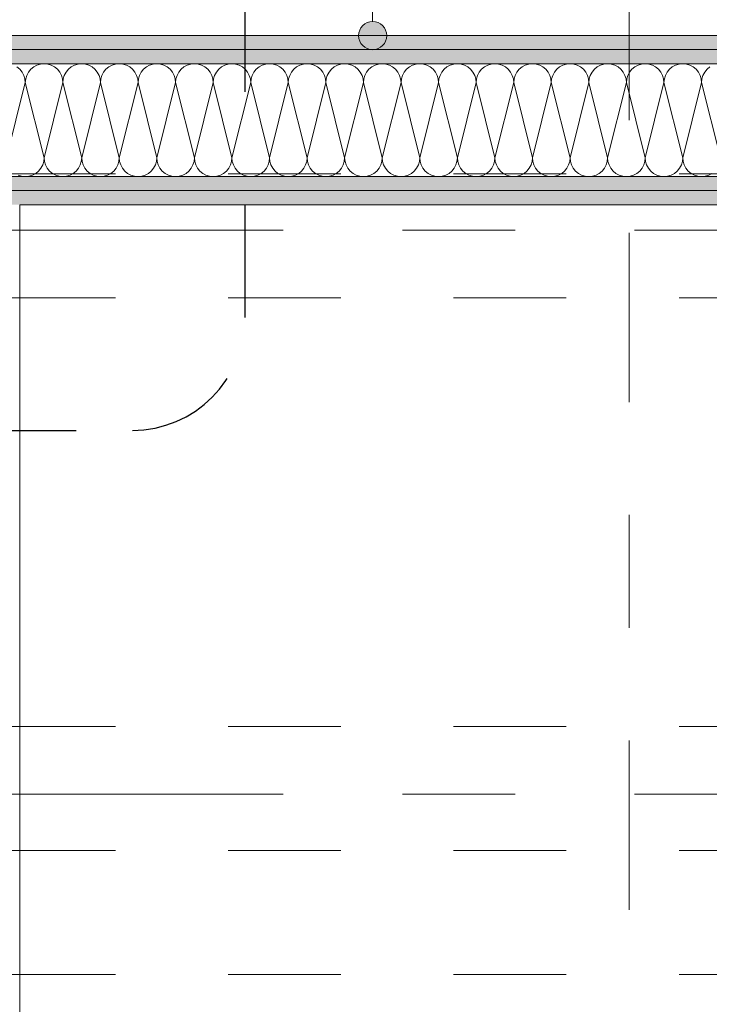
# Model space of a CAD drawing. Header units: metres. Extents: x -4 to 100, y -11 to 17.
# Tile 40 of 256: x 4.195 to 4.807, y 5.164 to 6.037. Entities that reach past the tile are written whole.
import ezdxf

# ---------------------------------------------------------------- set-up
doc = ezdxf.new("R2010")
doc.units = ezdxf.units.M
doc.header["$MEASUREMENT"] = 0
for name, pattern in [('Achse', [0.2, 0.1, -0.05, 0, -0.05]), ('Punktlinie eng', [0.0375, 0.0125, -0.025]), ('Schnittlinie', [0.3, 0.15, -0.075, 0, -0.075]), ('Strichlinie doppelt', [0.546806, 0.264583, -0.105833, 0.070556, -0.105833]), ('Untersicht', [0.1, 0.075, -0.025])]:
    doc.linetypes.add(name, pattern=pattern)
for name, color, linetype in [('152 - Bemaßung_ Beschriftung.Ausbau', 7, 'Continuous'), ('203 - Marker.Schnitt - Ausbaudetail SA', 7, 'Continuous'), ('208 - Marker.Detail', 7, 'Continuous'), ('451 - Universal.Achsen Raster', 7, 'Continuous'), ('608 - Struktur.Träger', 7, 'Continuous'), ('650 - Abdeckung.Fußboden Aufbau', 7, 'Continuous'), ('Neubau_152 - Bemaßung_ Beschriftung.Ausbau', 7, 'Continuous'), ('Neubau_606 - Struktur.Wand Innen Ausbau', 7, 'Continuous'), ('Neubau_653 - Abdeckung.TB Verkofferung', 7, 'Continuous')]:
    doc.layers.add(name, color=color, linetype=linetype)
doc.styles.add('ERSTELLTER_STIL_2', font='txt')
doc.dimstyles.new('ERSTELLTER_STIL__3', dxfattribs={"dimtxt": 0.1, "dimasz": 0.0532, "dimexe": 0.18, "dimexo": 0.0625, "dimgap": 0, "dimtad": 1, "dimzin": 0, "dimdsep": 46, "dimtxsty": 'ERSTELLTER_STIL_2', "dimblk": 'ARROWHEAD_2', "dimblk1": 'ARROWHEAD_2', "dimblk2": 'ARROWHEAD_2', "dimcen": 0.09, "dimse1": 1, "dimse2": 1, "dimclrd": 7, "dimclre": 7, "dimclrt": 7, "dimazin": 0, "dimtfac": 1, "dimtdec": 4, "dimtmove": 0, "dimatfit": 3, "dimfxl": 1, "dimtolj": 1, "dimtzin": 0, "dimarcsym": 0})
doc.dimstyles.new('ERSTELLTER_STIL__4', dxfattribs={"dimtxt": 0.1, "dimasz": 0.0532, "dimexe": 0.18, "dimexo": 0.0625, "dimgap": 0, "dimtad": 1, "dimzin": 0, "dimdsep": 46, "dimtxsty": 'ERSTELLTER_STIL_2', "dimblk": 'ARROWHEAD_2', "dimblk1": 'ARROWHEAD_2', "dimblk2": 'ARROWHEAD_2', "dimcen": 0.09, "dimse1": 1, "dimse2": 1, "dimclrd": 7, "dimclre": 7, "dimclrt": 7, "dimazin": 0, "dimtfac": 1, "dimtdec": 4, "dimtmove": 2, "dimatfit": 3, "dimfxl": 1, "dimtolj": 1, "dimtzin": 0, "dimarcsym": 0})
pattern_1 = [(45, (0, 0), (-0.01767767, 0.01767767), [0, -0.025])]

# ---------------------------------------------------------------- blocks, each defined once
blk = doc.blocks.new('*X19')
at = {"layer": 'Neubau_606 - Struktur.Wand Innen Ausbau', "color": 7, "linetype": 'Continuous', "lineweight": 5}
for p, q in [((4.21342, 5.99716), (4.21029, 5.99621)), ((4.21667, 5.99748), (4.21342, 5.99716)), ((4.21992, 5.99716), (4.21667, 5.99748)), ((4.22304, 5.99621), (4.21992, 5.99716)), ((4.24675, 5.99716), (4.24362, 5.99621)), ((4.25, 5.99748), (4.24675, 5.99716)), ((4.25325, 5.99716), (4.25, 5.99748)), ((4.25638, 5.99621), (4.25325, 5.99716)), ((4.28008, 5.99716), (4.27696, 5.99621)), ((4.28333, 5.99748), (4.28008, 5.99716)), ((4.28658, 5.99716), (4.28333, 5.99748)), ((4.28971, 5.99621), (4.28658, 5.99716)), ((4.31342, 5.99716), (4.31029, 5.99621)), ((4.31667, 5.99748), (4.31342, 5.99716)), ((4.31992, 5.99716), (4.31667, 5.99748)), ((4.32304, 5.99621), (4.31992, 5.99716)), ((4.34675, 5.99716), (4.34362, 5.99621)), ((4.35, 5.99748), (4.34675, 5.99716)), ((4.35325, 5.99716), (4.35, 5.99748)), ((4.35638, 5.99621), (4.35325, 5.99716)), ((4.38008, 5.99716), (4.37696, 5.99621)), ((4.38333, 5.99748), (4.38008, 5.99716)), ((4.38658, 5.99716), (4.38333, 5.99748)), ((4.38971, 5.99621), (4.38658, 5.99716)), ((4.41342, 5.99716), (4.41029, 5.99621)), ((4.41667, 5.99748), (4.41342, 5.99716)), ((4.41992, 5.99716), (4.41667, 5.99748)), ((4.42304, 5.99621), (4.41992, 5.99716)), ((4.44675, 5.99716), (4.44362, 5.99621)), ((4.45, 5.99748), (4.44675, 5.99716)), ((4.45325, 5.99716), (4.45, 5.99748)), ((4.45638, 5.99621), (4.45325, 5.99716)), ((4.48008, 5.99716), (4.47696, 5.99621)), ((4.48333, 5.99748), (4.48008, 5.99716)), ((4.48658, 5.99716), (4.48333, 5.99748)), ((4.48971, 5.99621), (4.48658, 5.99716)), ((4.51342, 5.99716), (4.51029, 5.99621)), ((4.51667, 5.99748), (4.51342, 5.99716)), ((4.51992, 5.99716), (4.51667, 5.99748)), ((4.52304, 5.99621), (4.51992, 5.99716)), ((4.54675, 5.99716), (4.54362, 5.99621)), ((4.55, 5.99748), (4.54675, 5.99716)), ((4.55325, 5.99716), (4.55, 5.99748)), ((4.55638, 5.99621), (4.55325, 5.99716)), ((4.58008, 5.99716), (4.57696, 5.99621)), ((4.58333, 5.99748), (4.58008, 5.99716)), ((4.58658, 5.99716), (4.58333, 5.99748)), ((4.58971, 5.99621), (4.58658, 5.99716)), ((4.61342, 5.99716), (4.61029, 5.99621)), ((4.61667, 5.99748), (4.61342, 5.99716)), ((4.61992, 5.99716), (4.61667, 5.99748)), ((4.62304, 5.99621), (4.61992, 5.99716)), ((4.64675, 5.99716), (4.64362, 5.99621)), ((4.65, 5.99748), (4.64675, 5.99716)), ((4.65325, 5.99716), (4.65, 5.99748)), ((4.65638, 5.99621), (4.65325, 5.99716)), ((4.68008, 5.99716), (4.67696, 5.99621)), ((4.68333, 5.99748), (4.68008, 5.99716)), ((4.68658, 5.99716), (4.68333, 5.99748)), ((4.68971, 5.99621), (4.68658, 5.99716)), ((4.71342, 5.99716), (4.71029, 5.99621)), ((4.71667, 5.99748), (4.71342, 5.99716)), ((4.71992, 5.99716), (4.71667, 5.99748)), ((4.72304, 5.99621), (4.71992, 5.99716)), ((4.74675, 5.99716), (4.74362, 5.99621)), ((4.75, 5.99748), (4.74675, 5.99716)), ((4.75325, 5.99716), (4.75, 5.99748)), ((4.75638, 5.99621), (4.75325, 5.99716)), ((4.78008, 5.99716), (4.77696, 5.99621)), ((4.78333, 5.99748), (4.78008, 5.99716)), ((4.78658, 5.99716), (4.78333, 5.99748)), ((4.78971, 5.99621), (4.78658, 5.99716)), ((4.19512, 5.9926), (4.19259, 5.99467)), ((4.19719, 5.99008), (4.19512, 5.9926)), ((4.19873, 5.98719), (4.19719, 5.99008)), ((4.20281, 5.99008), (4.20127, 5.98719)), ((4.20488, 5.9926), (4.20281, 5.99008)), ((4.20741, 5.99467), (4.20488, 5.9926)), ((4.21029, 5.99621), (4.20741, 5.99467)), ((4.22593, 5.99467), (4.22304, 5.99621)), ((4.22845, 5.9926), (4.22593, 5.99467)), ((4.23052, 5.99008), (4.22845, 5.9926)), ((4.23206, 5.98719), (4.23052, 5.99008)), ((4.23614, 5.99008), (4.2346, 5.98719)), ((4.23821, 5.9926), (4.23614, 5.99008)), ((4.24074, 5.99467), (4.23821, 5.9926)), ((4.24362, 5.99621), (4.24074, 5.99467)), ((4.25926, 5.99467), (4.25638, 5.99621)), ((4.26179, 5.9926), (4.25926, 5.99467)), ((4.26386, 5.99008), (4.26179, 5.9926)), ((4.2654, 5.98719), (4.26386, 5.99008)), ((4.26948, 5.99008), (4.26794, 5.98719)), ((4.27155, 5.9926), (4.26948, 5.99008)), ((4.27407, 5.99467), (4.27155, 5.9926)), ((4.27696, 5.99621), (4.27407, 5.99467)), ((4.29259, 5.99467), (4.28971, 5.99621)), ((4.29512, 5.9926), (4.29259, 5.99467)), ((4.29719, 5.99008), (4.29512, 5.9926)), ((4.29873, 5.98719), (4.29719, 5.99008)), ((4.30281, 5.99008), (4.30127, 5.98719)), ((4.30488, 5.9926), (4.30281, 5.99008)), ((4.30741, 5.99467), (4.30488, 5.9926)), ((4.31029, 5.99621), (4.30741, 5.99467)), ((4.32593, 5.99467), (4.32304, 5.99621)), ((4.32845, 5.9926), (4.32593, 5.99467)), ((4.33052, 5.99008), (4.32845, 5.9926)), ((4.33206, 5.98719), (4.33052, 5.99008)), ((4.33614, 5.99008), (4.3346, 5.98719)), ((4.33821, 5.9926), (4.33614, 5.99008)), ((4.34074, 5.99467), (4.33821, 5.9926)), ((4.34362, 5.99621), (4.34074, 5.99467)), ((4.35926, 5.99467), (4.35638, 5.99621)), ((4.36179, 5.9926), (4.35926, 5.99467)), ((4.36386, 5.99008), (4.36179, 5.9926)), ((4.3654, 5.98719), (4.36386, 5.99008)), ((4.36948, 5.99008), (4.36794, 5.98719)), ((4.37155, 5.9926), (4.36948, 5.99008)), ((4.37407, 5.99467), (4.37155, 5.9926)), ((4.37696, 5.99621), (4.37407, 5.99467)), ((4.39259, 5.99467), (4.38971, 5.99621)), ((4.39512, 5.9926), (4.39259, 5.99467)), ((4.39719, 5.99008), (4.39512, 5.9926)), ((4.39873, 5.98719), (4.39719, 5.99008)), ((4.40281, 5.99008), (4.40127, 5.98719)), ((4.40488, 5.9926), (4.40281, 5.99008)), ((4.40741, 5.99467), (4.40488, 5.9926)), ((4.41029, 5.99621), (4.40741, 5.99467)), ((4.42593, 5.99467), (4.42304, 5.99621)), ((4.42845, 5.9926), (4.42593, 5.99467)), ((4.43052, 5.99008), (4.42845, 5.9926)), ((4.43206, 5.98719), (4.43052, 5.99008)), ((4.43614, 5.99008), (4.4346, 5.98719)), ((4.43821, 5.9926), (4.43614, 5.99008)), ((4.44074, 5.99467), (4.43821, 5.9926)), ((4.44362, 5.99621), (4.44074, 5.99467)), ((4.45926, 5.99467), (4.45638, 5.99621)), ((4.46179, 5.9926), (4.45926, 5.99467)), ((4.46386, 5.99008), (4.46179, 5.9926)), ((4.4654, 5.98719), (4.46386, 5.99008)), ((4.46948, 5.99008), (4.46794, 5.98719)), ((4.47155, 5.9926), (4.46948, 5.99008)), ((4.47407, 5.99467), (4.47155, 5.9926)), ((4.47696, 5.99621), (4.47407, 5.99467)), ((4.49259, 5.99467), (4.48971, 5.99621)), ((4.49512, 5.9926), (4.49259, 5.99467)), ((4.49719, 5.99008), (4.49512, 5.9926)), ((4.49873, 5.98719), (4.49719, 5.99008)), ((4.50281, 5.99008), (4.50127, 5.98719)), ((4.50488, 5.9926), (4.50281, 5.99008)), ((4.50741, 5.99467), (4.50488, 5.9926)), ((4.51029, 5.99621), (4.50741, 5.99467)), ((4.52593, 5.99467), (4.52304, 5.99621)), ((4.52845, 5.9926), (4.52593, 5.99467)), ((4.53052, 5.99008), (4.52845, 5.9926)), ((4.53206, 5.98719), (4.53052, 5.99008)), ((4.53614, 5.99008), (4.5346, 5.98719)), ((4.53821, 5.9926), (4.53614, 5.99008)), ((4.54074, 5.99467), (4.53821, 5.9926)), ((4.54362, 5.99621), (4.54074, 5.99467)), ((4.55926, 5.99467), (4.55638, 5.99621)), ((4.56179, 5.9926), (4.55926, 5.99467)), ((4.56386, 5.99008), (4.56179, 5.9926)), ((4.5654, 5.98719), (4.56386, 5.99008)), ((4.56948, 5.99008), (4.56794, 5.98719)), ((4.57155, 5.9926), (4.56948, 5.99008)), ((4.57407, 5.99467), (4.57155, 5.9926)), ((4.57696, 5.99621), (4.57407, 5.99467)), ((4.59259, 5.99467), (4.58971, 5.99621)), ((4.59512, 5.9926), (4.59259, 5.99467)), ((4.59719, 5.99008), (4.59512, 5.9926)), ((4.59873, 5.98719), (4.59719, 5.99008)), ((4.60281, 5.99008), (4.60127, 5.98719)), ((4.60488, 5.9926), (4.60281, 5.99008)), ((4.60741, 5.99467), (4.60488, 5.9926)), ((4.61029, 5.99621), (4.60741, 5.99467)), ((4.62593, 5.99467), (4.62304, 5.99621)), ((4.62845, 5.9926), (4.62593, 5.99467)), ((4.63052, 5.99008), (4.62845, 5.9926)), ((4.63206, 5.98719), (4.63052, 5.99008)), ((4.63614, 5.99008), (4.6346, 5.98719)), ((4.63821, 5.9926), (4.63614, 5.99008)), ((4.64074, 5.99467), (4.63821, 5.9926)), ((4.64362, 5.99621), (4.64074, 5.99467)), ((4.65926, 5.99467), (4.65638, 5.99621)), ((4.66179, 5.9926), (4.65926, 5.99467)), ((4.66386, 5.99008), (4.66179, 5.9926)), ((4.6654, 5.98719), (4.66386, 5.99008)), ((4.66948, 5.99008), (4.66794, 5.98719)), ((4.67155, 5.9926), (4.66948, 5.99008)), ((4.67407, 5.99467), (4.67155, 5.9926)), ((4.67696, 5.99621), (4.67407, 5.99467)), ((4.69259, 5.99467), (4.68971, 5.99621)), ((4.69512, 5.9926), (4.69259, 5.99467)), ((4.69719, 5.99008), (4.69512, 5.9926)), ((4.69873, 5.98719), (4.69719, 5.99008)), ((4.70281, 5.99008), (4.70127, 5.98719)), ((4.70488, 5.9926), (4.70281, 5.99008)), ((4.70741, 5.99467), (4.70488, 5.9926)), ((4.71029, 5.99621), (4.70741, 5.99467)), ((4.72593, 5.99467), (4.72304, 5.99621)), ((4.72845, 5.9926), (4.72593, 5.99467)), ((4.73052, 5.99008), (4.72845, 5.9926)), ((4.73206, 5.98719), (4.73052, 5.99008)), ((4.73614, 5.99008), (4.7346, 5.98719)), ((4.73821, 5.9926), (4.73614, 5.99008)), ((4.74074, 5.99467), (4.73821, 5.9926)), ((4.74362, 5.99621), (4.74074, 5.99467)), ((4.75926, 5.99467), (4.75638, 5.99621)), ((4.76179, 5.9926), (4.75926, 5.99467)), ((4.76386, 5.99008), (4.76179, 5.9926)), ((4.7654, 5.98719), (4.76386, 5.99008)), ((4.76948, 5.99008), (4.76794, 5.98719)), ((4.77155, 5.9926), (4.76948, 5.99008)), ((4.77407, 5.99467), (4.77155, 5.9926)), ((4.77696, 5.99621), (4.77407, 5.99467)), ((4.79259, 5.99467), (4.78971, 5.99621)), ((4.79512, 5.9926), (4.79259, 5.99467)), ((4.79719, 5.99008), (4.79512, 5.9926)), ((4.79873, 5.98719), (4.79719, 5.99008)), ((4.80281, 5.99008), (4.80127, 5.98719)), ((4.80488, 5.9926), (4.80281, 5.99008)), ((4.80741, 5.99467), (4.80488, 5.9926)), ((4.2, 5.98082), (4.18333, 5.91415)), ((4.19968, 5.98407), (4.19873, 5.98719)), ((4.2, 5.98082), (4.19968, 5.98407)), ((4.20032, 5.98407), (4.2, 5.98082)), ((4.2, 5.98082), (4.21667, 5.91415)), ((4.20127, 5.98719), (4.20032, 5.98407)), ((4.23333, 5.98082), (4.21667, 5.91415)), ((4.23301, 5.98407), (4.23206, 5.98719)), ((4.23333, 5.98082), (4.23301, 5.98407)), ((4.23365, 5.98407), (4.23333, 5.98082)), ((4.23333, 5.98082), (4.25, 5.91415)), ((4.2346, 5.98719), (4.23365, 5.98407)), ((4.26667, 5.98082), (4.25, 5.91415)), ((4.26635, 5.98407), (4.2654, 5.98719)), ((4.26667, 5.98082), (4.26635, 5.98407)), ((4.26699, 5.98407), (4.26667, 5.98082)), ((4.26667, 5.98082), (4.28333, 5.91415)), ((4.26794, 5.98719), (4.26699, 5.98407)), ((4.3, 5.98082), (4.28333, 5.91415)), ((4.29968, 5.98407), (4.29873, 5.98719)), ((4.3, 5.98082), (4.29968, 5.98407)), ((4.30032, 5.98407), (4.3, 5.98082)), ((4.3, 5.98082), (4.31667, 5.91415)), ((4.30127, 5.98719), (4.30032, 5.98407)), ((4.33333, 5.98082), (4.31667, 5.91415)), ((4.33301, 5.98407), (4.33206, 5.98719)), ((4.33333, 5.98082), (4.33301, 5.98407)), ((4.33365, 5.98407), (4.33333, 5.98082)), ((4.33333, 5.98082), (4.35, 5.91415)), ((4.3346, 5.98719), (4.33365, 5.98407)), ((4.36667, 5.98082), (4.35, 5.91415)), ((4.36635, 5.98407), (4.3654, 5.98719)), ((4.36667, 5.98082), (4.36635, 5.98407)), ((4.36699, 5.98407), (4.36667, 5.98082)), ((4.36667, 5.98082), (4.38333, 5.91415)), ((4.36794, 5.98719), (4.36699, 5.98407)), ((4.4, 5.98082), (4.38333, 5.91415)), ((4.39968, 5.98407), (4.39873, 5.98719)), ((4.4, 5.98082), (4.39968, 5.98407)), ((4.40032, 5.98407), (4.4, 5.98082)), ((4.4, 5.98082), (4.41667, 5.91415)), ((4.40127, 5.98719), (4.40032, 5.98407)), ((4.43333, 5.98082), (4.41667, 5.91415)), ((4.43301, 5.98407), (4.43206, 5.98719)), ((4.43333, 5.98082), (4.43301, 5.98407)), ((4.43365, 5.98407), (4.43333, 5.98082)), ((4.43333, 5.98082), (4.45, 5.91415)), ((4.4346, 5.98719), (4.43365, 5.98407)), ((4.46667, 5.98082), (4.45, 5.91415)), ((4.46635, 5.98407), (4.4654, 5.98719)), ((4.46667, 5.98082), (4.46635, 5.98407)), ((4.46699, 5.98407), (4.46667, 5.98082)), ((4.46667, 5.98082), (4.48333, 5.91415)), ((4.46794, 5.98719), (4.46699, 5.98407)), ((4.5, 5.98082), (4.48333, 5.91415)), ((4.49968, 5.98407), (4.49873, 5.98719)), ((4.5, 5.98082), (4.49968, 5.98407)), ((4.50032, 5.98407), (4.5, 5.98082)), ((4.5, 5.98082), (4.51667, 5.91415)), ((4.50127, 5.98719), (4.50032, 5.98407)), ((4.53333, 5.98082), (4.51667, 5.91415)), ((4.53301, 5.98407), (4.53206, 5.98719)), ((4.53333, 5.98082), (4.53301, 5.98407)), ((4.53365, 5.98407), (4.53333, 5.98082)), ((4.53333, 5.98082), (4.55, 5.91415)), ((4.5346, 5.98719), (4.53365, 5.98407)), ((4.56667, 5.98082), (4.55, 5.91415)), ((4.56635, 5.98407), (4.5654, 5.98719)), ((4.56667, 5.98082), (4.56635, 5.98407)), ((4.56699, 5.98407), (4.56667, 5.98082)), ((4.56667, 5.98082), (4.58333, 5.91415)), ((4.56794, 5.98719), (4.56699, 5.98407)), ((4.6, 5.98082), (4.58333, 5.91415)), ((4.59968, 5.98407), (4.59873, 5.98719)), ((4.6, 5.98082), (4.59968, 5.98407)), ((4.60032, 5.98407), (4.6, 5.98082)), ((4.6, 5.98082), (4.61667, 5.91415)), ((4.60127, 5.98719), (4.60032, 5.98407)), ((4.63333, 5.98082), (4.61667, 5.91415)), ((4.63301, 5.98407), (4.63206, 5.98719)), ((4.63333, 5.98082), (4.63301, 5.98407)), ((4.63365, 5.98407), (4.63333, 5.98082)), ((4.63333, 5.98082), (4.65, 5.91415)), ((4.6346, 5.98719), (4.63365, 5.98407)), ((4.66667, 5.98082), (4.65, 5.91415)), ((4.66635, 5.98407), (4.6654, 5.98719)), ((4.66667, 5.98082), (4.66635, 5.98407)), ((4.66699, 5.98407), (4.66667, 5.98082)), ((4.66667, 5.98082), (4.68333, 5.91415)), ((4.66794, 5.98719), (4.66699, 5.98407)), ((4.7, 5.98082), (4.68333, 5.91415)), ((4.69968, 5.98407), (4.69873, 5.98719)), ((4.7, 5.98082), (4.69968, 5.98407)), ((4.70032, 5.98407), (4.7, 5.98082)), ((4.7, 5.98082), (4.71667, 5.91415)), ((4.70127, 5.98719), (4.70032, 5.98407)), ((4.73333, 5.98082), (4.71667, 5.91415)), ((4.73301, 5.98407), (4.73206, 5.98719)), ((4.73333, 5.98082), (4.73301, 5.98407)), ((4.73365, 5.98407), (4.73333, 5.98082)), ((4.73333, 5.98082), (4.75, 5.91415)), ((4.7346, 5.98719), (4.73365, 5.98407)), ((4.76667, 5.98082), (4.75, 5.91415)), ((4.76635, 5.98407), (4.7654, 5.98719)), ((4.76667, 5.98082), (4.76635, 5.98407)), ((4.76699, 5.98407), (4.76667, 5.98082)), ((4.76667, 5.98082), (4.78333, 5.91415)), ((4.76794, 5.98719), (4.76699, 5.98407)), ((4.8, 5.98082), (4.78333, 5.91415)), ((4.79968, 5.98407), (4.79873, 5.98719)), ((4.8, 5.98082), (4.79968, 5.98407)), ((4.80032, 5.98407), (4.8, 5.98082)), ((4.8, 5.98082), (4.81667, 5.91415)), ((4.80127, 5.98719), (4.80032, 5.98407)), ((4.2154, 5.90777), (4.21635, 5.9109)), ((4.21635, 5.9109), (4.21667, 5.91415)), ((4.21667, 5.91415), (4.21699, 5.9109)), ((4.21699, 5.9109), (4.21794, 5.90777)), ((4.24873, 5.90777), (4.24968, 5.9109)), ((4.24968, 5.9109), (4.25, 5.91415)), ((4.25, 5.91415), (4.25032, 5.9109)), ((4.25032, 5.9109), (4.25127, 5.90777)), ((4.28206, 5.90777), (4.28301, 5.9109)), ((4.28301, 5.9109), (4.28333, 5.91415)), ((4.28333, 5.91415), (4.28365, 5.9109)), ((4.28365, 5.9109), (4.2846, 5.90777)), ((4.3154, 5.90777), (4.31635, 5.9109)), ((4.31635, 5.9109), (4.31667, 5.91415)), ((4.31667, 5.91415), (4.31699, 5.9109)), ((4.31699, 5.9109), (4.31794, 5.90777)), ((4.34873, 5.90777), (4.34968, 5.9109)), ((4.34968, 5.9109), (4.35, 5.91415)), ((4.35, 5.91415), (4.35032, 5.9109)), ((4.35032, 5.9109), (4.35127, 5.90777)), ((4.38206, 5.90777), (4.38301, 5.9109)), ((4.38301, 5.9109), (4.38333, 5.91415)), ((4.38333, 5.91415), (4.38365, 5.9109)), ((4.38365, 5.9109), (4.3846, 5.90777)), ((4.4154, 5.90777), (4.41635, 5.9109)), ((4.41635, 5.9109), (4.41667, 5.91415)), ((4.41667, 5.91415), (4.41699, 5.9109)), ((4.41699, 5.9109), (4.41794, 5.90777)), ((4.44873, 5.90777), (4.44968, 5.9109)), ((4.44968, 5.9109), (4.45, 5.91415)), ((4.45, 5.91415), (4.45032, 5.9109)), ((4.45032, 5.9109), (4.45127, 5.90777)), ((4.48206, 5.90777), (4.48301, 5.9109)), ((4.48301, 5.9109), (4.48333, 5.91415)), ((4.48333, 5.91415), (4.48365, 5.9109)), ((4.48365, 5.9109), (4.4846, 5.90777)), ((4.5154, 5.90777), (4.51635, 5.9109)), ((4.51635, 5.9109), (4.51667, 5.91415)), ((4.51667, 5.91415), (4.51699, 5.9109)), ((4.51699, 5.9109), (4.51794, 5.90777)), ((4.54873, 5.90777), (4.54968, 5.9109)), ((4.54968, 5.9109), (4.55, 5.91415)), ((4.55, 5.91415), (4.55032, 5.9109)), ((4.55032, 5.9109), (4.55127, 5.90777)), ((4.58206, 5.90777), (4.58301, 5.9109)), ((4.58301, 5.9109), (4.58333, 5.91415)), ((4.58333, 5.91415), (4.58365, 5.9109)), ((4.58365, 5.9109), (4.5846, 5.90777)), ((4.6154, 5.90777), (4.61635, 5.9109)), ((4.61635, 5.9109), (4.61667, 5.91415)), ((4.61667, 5.91415), (4.61699, 5.9109)), ((4.61699, 5.9109), (4.61794, 5.90777)), ((4.64873, 5.90777), (4.64968, 5.9109)), ((4.64968, 5.9109), (4.65, 5.91415)), ((4.65, 5.91415), (4.65032, 5.9109)), ((4.65032, 5.9109), (4.65127, 5.90777)), ((4.68206, 5.90777), (4.68301, 5.9109)), ((4.68301, 5.9109), (4.68333, 5.91415)), ((4.68333, 5.91415), (4.68365, 5.9109)), ((4.68365, 5.9109), (4.6846, 5.90777)), ((4.7154, 5.90777), (4.71635, 5.9109)), ((4.71635, 5.9109), (4.71667, 5.91415)), ((4.71667, 5.91415), (4.71699, 5.9109)), ((4.71699, 5.9109), (4.71794, 5.90777)), ((4.74873, 5.90777), (4.74968, 5.9109)), ((4.74968, 5.9109), (4.75, 5.91415)), ((4.75, 5.91415), (4.75032, 5.9109)), ((4.75032, 5.9109), (4.75127, 5.90777)), ((4.78206, 5.90777), (4.78301, 5.9109)), ((4.78301, 5.9109), (4.78333, 5.91415)), ((4.78333, 5.91415), (4.78365, 5.9109)), ((4.78365, 5.9109), (4.7846, 5.90777)), ((4.20926, 5.90029), (4.21179, 5.90236)), ((4.21179, 5.90236), (4.21386, 5.90489)), ((4.21386, 5.90489), (4.2154, 5.90777)), ((4.21794, 5.90777), (4.21948, 5.90489)), ((4.21948, 5.90489), (4.22155, 5.90236)), ((4.22155, 5.90236), (4.22407, 5.90029)), ((4.24259, 5.90029), (4.24512, 5.90236)), ((4.24512, 5.90236), (4.24719, 5.90489)), ((4.24719, 5.90489), (4.24873, 5.90777)), ((4.25127, 5.90777), (4.25281, 5.90489)), ((4.25281, 5.90489), (4.25488, 5.90236)), ((4.25488, 5.90236), (4.25741, 5.90029)), ((4.27593, 5.90029), (4.27845, 5.90236)), ((4.27845, 5.90236), (4.28052, 5.90489)), ((4.28052, 5.90489), (4.28206, 5.90777)), ((4.2846, 5.90777), (4.28614, 5.90489)), ((4.28614, 5.90489), (4.28821, 5.90236)), ((4.28821, 5.90236), (4.29074, 5.90029)), ((4.30926, 5.90029), (4.31179, 5.90236)), ((4.31179, 5.90236), (4.31386, 5.90489)), ((4.31386, 5.90489), (4.3154, 5.90777)), ((4.31794, 5.90777), (4.31948, 5.90489)), ((4.31948, 5.90489), (4.32155, 5.90236)), ((4.32155, 5.90236), (4.32407, 5.90029)), ((4.34259, 5.90029), (4.34512, 5.90236)), ((4.34512, 5.90236), (4.34719, 5.90489)), ((4.34719, 5.90489), (4.34873, 5.90777)), ((4.35127, 5.90777), (4.35281, 5.90489)), ((4.35281, 5.90489), (4.35488, 5.90236)), ((4.35488, 5.90236), (4.35741, 5.90029)), ((4.37593, 5.90029), (4.37845, 5.90236)), ((4.37845, 5.90236), (4.38052, 5.90489)), ((4.38052, 5.90489), (4.38206, 5.90777)), ((4.3846, 5.90777), (4.38614, 5.90489)), ((4.38614, 5.90489), (4.38821, 5.90236)), ((4.38821, 5.90236), (4.39074, 5.90029)), ((4.40926, 5.90029), (4.41179, 5.90236)), ((4.41179, 5.90236), (4.41386, 5.90489)), ((4.41386, 5.90489), (4.4154, 5.90777)), ((4.41794, 5.90777), (4.41948, 5.90489)), ((4.41948, 5.90489), (4.42155, 5.90236)), ((4.42155, 5.90236), (4.42407, 5.90029)), ((4.44259, 5.90029), (4.44512, 5.90236)), ((4.44512, 5.90236), (4.44719, 5.90489)), ((4.44719, 5.90489), (4.44873, 5.90777)), ((4.45127, 5.90777), (4.45281, 5.90489)), ((4.45281, 5.90489), (4.45488, 5.90236)), ((4.45488, 5.90236), (4.45741, 5.90029)), ((4.47593, 5.90029), (4.47845, 5.90236)), ((4.47845, 5.90236), (4.48052, 5.90489)), ((4.48052, 5.90489), (4.48206, 5.90777)), ((4.4846, 5.90777), (4.48614, 5.90489)), ((4.48614, 5.90489), (4.48821, 5.90236)), ((4.48821, 5.90236), (4.49074, 5.90029)), ((4.50926, 5.90029), (4.51179, 5.90236)), ((4.51179, 5.90236), (4.51386, 5.90489)), ((4.51386, 5.90489), (4.5154, 5.90777)), ((4.51794, 5.90777), (4.51948, 5.90489)), ((4.51948, 5.90489), (4.52155, 5.90236)), ((4.52155, 5.90236), (4.52407, 5.90029)), ((4.54259, 5.90029), (4.54512, 5.90236)), ((4.54512, 5.90236), (4.54719, 5.90489)), ((4.54719, 5.90489), (4.54873, 5.90777)), ((4.55127, 5.90777), (4.55281, 5.90489)), ((4.55281, 5.90489), (4.55488, 5.90236)), ((4.55488, 5.90236), (4.55741, 5.90029)), ((4.57593, 5.90029), (4.57845, 5.90236)), ((4.57845, 5.90236), (4.58052, 5.90489)), ((4.58052, 5.90489), (4.58206, 5.90777)), ((4.5846, 5.90777), (4.58614, 5.90489)), ((4.58614, 5.90489), (4.58821, 5.90236)), ((4.58821, 5.90236), (4.59074, 5.90029)), ((4.60926, 5.90029), (4.61179, 5.90236)), ((4.61179, 5.90236), (4.61386, 5.90489)), ((4.61386, 5.90489), (4.6154, 5.90777)), ((4.61794, 5.90777), (4.61948, 5.90489)), ((4.61948, 5.90489), (4.62155, 5.90236)), ((4.62155, 5.90236), (4.62407, 5.90029)), ((4.64259, 5.90029), (4.64512, 5.90236)), ((4.64512, 5.90236), (4.64719, 5.90489)), ((4.64719, 5.90489), (4.64873, 5.90777)), ((4.65127, 5.90777), (4.65281, 5.90489)), ((4.65281, 5.90489), (4.65488, 5.90236)), ((4.65488, 5.90236), (4.65741, 5.90029)), ((4.67593, 5.90029), (4.67845, 5.90236)), ((4.67845, 5.90236), (4.68052, 5.90489)), ((4.68052, 5.90489), (4.68206, 5.90777)), ((4.6846, 5.90777), (4.68614, 5.90489)), ((4.68614, 5.90489), (4.68821, 5.90236)), ((4.68821, 5.90236), (4.69074, 5.90029)), ((4.70926, 5.90029), (4.71179, 5.90236)), ((4.71179, 5.90236), (4.71386, 5.90489)), ((4.71386, 5.90489), (4.7154, 5.90777)), ((4.71794, 5.90777), (4.71948, 5.90489)), ((4.71948, 5.90489), (4.72155, 5.90236)), ((4.72155, 5.90236), (4.72407, 5.90029)), ((4.74259, 5.90029), (4.74512, 5.90236)), ((4.74512, 5.90236), (4.74719, 5.90489)), ((4.74719, 5.90489), (4.74873, 5.90777)), ((4.75127, 5.90777), (4.75281, 5.90489)), ((4.75281, 5.90489), (4.75488, 5.90236)), ((4.75488, 5.90236), (4.75741, 5.90029)), ((4.77593, 5.90029), (4.77845, 5.90236)), ((4.77845, 5.90236), (4.78052, 5.90489)), ((4.78052, 5.90489), (4.78206, 5.90777)), ((4.7846, 5.90777), (4.78614, 5.90489)), ((4.78614, 5.90489), (4.78821, 5.90236)), ((4.78821, 5.90236), (4.79074, 5.90029)), ((4.19362, 5.89875), (4.19675, 5.8978)), ((4.19675, 5.8978), (4.2, 5.89748)), ((4.2, 5.89748), (4.20325, 5.8978)), ((4.20325, 5.8978), (4.20638, 5.89875)), ((4.20638, 5.89875), (4.20926, 5.90029)), ((4.22407, 5.90029), (4.22696, 5.89875)), ((4.22696, 5.89875), (4.23008, 5.8978)), ((4.23008, 5.8978), (4.23333, 5.89748)), ((4.23333, 5.89748), (4.23658, 5.8978)), ((4.23658, 5.8978), (4.23971, 5.89875)), ((4.23971, 5.89875), (4.24259, 5.90029)), ((4.25741, 5.90029), (4.26029, 5.89875)), ((4.26029, 5.89875), (4.26342, 5.8978)), ((4.26342, 5.8978), (4.26667, 5.89748)), ((4.26667, 5.89748), (4.26992, 5.8978)), ((4.26992, 5.8978), (4.27304, 5.89875)), ((4.27304, 5.89875), (4.27593, 5.90029)), ((4.29074, 5.90029), (4.29362, 5.89875)), ((4.29362, 5.89875), (4.29675, 5.8978)), ((4.29675, 5.8978), (4.3, 5.89748)), ((4.3, 5.89748), (4.30325, 5.8978)), ((4.30325, 5.8978), (4.30638, 5.89875)), ((4.30638, 5.89875), (4.30926, 5.90029)), ((4.32407, 5.90029), (4.32696, 5.89875)), ((4.32696, 5.89875), (4.33008, 5.8978)), ((4.33008, 5.8978), (4.33333, 5.89748)), ((4.33333, 5.89748), (4.33658, 5.8978)), ((4.33658, 5.8978), (4.33971, 5.89875)), ((4.33971, 5.89875), (4.34259, 5.90029)), ((4.35741, 5.90029), (4.36029, 5.89875)), ((4.36029, 5.89875), (4.36342, 5.8978)), ((4.36342, 5.8978), (4.36667, 5.89748)), ((4.36667, 5.89748), (4.36992, 5.8978)), ((4.36992, 5.8978), (4.37304, 5.89875)), ((4.37304, 5.89875), (4.37593, 5.90029)), ((4.39074, 5.90029), (4.39362, 5.89875)), ((4.39362, 5.89875), (4.39675, 5.8978)), ((4.39675, 5.8978), (4.4, 5.89748)), ((4.4, 5.89748), (4.40325, 5.8978)), ((4.40325, 5.8978), (4.40638, 5.89875)), ((4.40638, 5.89875), (4.40926, 5.90029)), ((4.42407, 5.90029), (4.42696, 5.89875)), ((4.42696, 5.89875), (4.43008, 5.8978)), ((4.43008, 5.8978), (4.43333, 5.89748)), ((4.43333, 5.89748), (4.43658, 5.8978)), ((4.43658, 5.8978), (4.43971, 5.89875)), ((4.43971, 5.89875), (4.44259, 5.90029)), ((4.45741, 5.90029), (4.46029, 5.89875)), ((4.46029, 5.89875), (4.46342, 5.8978)), ((4.46342, 5.8978), (4.46667, 5.89748)), ((4.46667, 5.89748), (4.46992, 5.8978)), ((4.46992, 5.8978), (4.47304, 5.89875)), ((4.47304, 5.89875), (4.47593, 5.90029)), ((4.49074, 5.90029), (4.49362, 5.89875)), ((4.49362, 5.89875), (4.49675, 5.8978)), ((4.49675, 5.8978), (4.5, 5.89748)), ((4.5, 5.89748), (4.50325, 5.8978)), ((4.50325, 5.8978), (4.50638, 5.89875)), ((4.50638, 5.89875), (4.50926, 5.90029)), ((4.52407, 5.90029), (4.52696, 5.89875)), ((4.52696, 5.89875), (4.53008, 5.8978)), ((4.53008, 5.8978), (4.53333, 5.89748)), ((4.53333, 5.89748), (4.53658, 5.8978)), ((4.53658, 5.8978), (4.53971, 5.89875)), ((4.53971, 5.89875), (4.54259, 5.90029)), ((4.55741, 5.90029), (4.56029, 5.89875)), ((4.56029, 5.89875), (4.56342, 5.8978)), ((4.56342, 5.8978), (4.56667, 5.89748)), ((4.56667, 5.89748), (4.56992, 5.8978)), ((4.56992, 5.8978), (4.57304, 5.89875)), ((4.57304, 5.89875), (4.57593, 5.90029)), ((4.59074, 5.90029), (4.59362, 5.89875)), ((4.59362, 5.89875), (4.59675, 5.8978)), ((4.59675, 5.8978), (4.6, 5.89748)), ((4.6, 5.89748), (4.60325, 5.8978)), ((4.60325, 5.8978), (4.60638, 5.89875)), ((4.60638, 5.89875), (4.60926, 5.90029)), ((4.62407, 5.90029), (4.62696, 5.89875)), ((4.62696, 5.89875), (4.63008, 5.8978)), ((4.63008, 5.8978), (4.63333, 5.89748)), ((4.63333, 5.89748), (4.63658, 5.8978)), ((4.63658, 5.8978), (4.63971, 5.89875)), ((4.63971, 5.89875), (4.64259, 5.90029)), ((4.65741, 5.90029), (4.66029, 5.89875)), ((4.66029, 5.89875), (4.66342, 5.8978)), ((4.66342, 5.8978), (4.66667, 5.89748)), ((4.66667, 5.89748), (4.66992, 5.8978)), ((4.66992, 5.8978), (4.67304, 5.89875)), ((4.67304, 5.89875), (4.67593, 5.90029)), ((4.69074, 5.90029), (4.69362, 5.89875)), ((4.69362, 5.89875), (4.69675, 5.8978)), ((4.69675, 5.8978), (4.7, 5.89748)), ((4.7, 5.89748), (4.70325, 5.8978)), ((4.70325, 5.8978), (4.70638, 5.89875)), ((4.70638, 5.89875), (4.70926, 5.90029)), ((4.72407, 5.90029), (4.72696, 5.89875)), ((4.72696, 5.89875), (4.73008, 5.8978)), ((4.73008, 5.8978), (4.73333, 5.89748)), ((4.73333, 5.89748), (4.73658, 5.8978)), ((4.73658, 5.8978), (4.73971, 5.89875)), ((4.73971, 5.89875), (4.74259, 5.90029)), ((4.75741, 5.90029), (4.76029, 5.89875)), ((4.76029, 5.89875), (4.76342, 5.8978)), ((4.76342, 5.8978), (4.76667, 5.89748)), ((4.76667, 5.89748), (4.76992, 5.8978)), ((4.76992, 5.8978), (4.77304, 5.89875)), ((4.77304, 5.89875), (4.77593, 5.90029)), ((4.79074, 5.90029), (4.79362, 5.89875)), ((4.79362, 5.89875), (4.79675, 5.8978)), ((4.79675, 5.8978), (4.8, 5.89748)), ((4.8, 5.89748), (4.80325, 5.8978)), ((4.80325, 5.8978), (4.80638, 5.89875)), ((4.80638, 5.89875), (4.80926, 5.90029))]:
    blk.add_line(p, q, dxfattribs=at)
blk = doc.blocks.new('*D420')
at = {"layer": '152 - Bemaßung_ Beschriftung.Ausbau', "color": 7, "linetype": 'Continuous', "lineweight": 5}
for p, q in [((-1.71, 5.89269), (-1.64, 5.85228)), ((-1.675, 0.245), (-1.675, 5.87248)), ((-1.71, 0.26521), (-1.64, 0.22479)), ((-1.6225, 0.245), (-1.7275, 0.245)), ((-1.675, 0.005), (-1.675, 0.245))]:
    blk.add_line(p, q, dxfattribs=at)
at = {"layer": '152 - Bemaßung_ Beschriftung.Ausbau', "color": 7, "lineweight": 5, "char_height": 0.1, "attachment_point": 7, "rotation": 90, "style": 'ERSTELLTER_STIL_2'}
for s, insert in [('\\A1;{\\pql;\\fArial|b0|i0|c0|p38;15}', (-1.695, 5.70048)), ('\\A1;{\\pql;\\fArial|b0|i0|c0|p38;5,62\\fArial|b0|i0|c0|p38;\\A1{\\H.66x;\\S75^  ;}}', (-1.67559, 2.79974))]:
    blk.add_mtext(s, dxfattribs=dict(at, insert=insert))
blk = doc.blocks.new('ARROWHEAD_2')
at = {"color": 0, "linetype": 'Continuous', "lineweight": 0}
for p, q in [((-0.378, -0.655), (0.378, 0.655)), ((0, 0), (-1, 0))]:
    blk.add_line(p, q, dxfattribs=at)
blk = doc.blocks.new('*D421')
at = {"layer": '152 - Bemaßung_ Beschriftung.Ausbau', "color": 7, "linetype": 'Continuous', "lineweight": 5}
for p, q in [((-1.71, 6.04269), (-1.64, 6.00228)), ((-1.675, 5.87248), (-1.675, 6.02248)), ((-1.71, 5.89269), (-1.64, 5.85228)), ((-1.6225, 5.87248), (-1.7275, 5.87248)), ((-1.675, 0.245), (-1.675, 5.87248))]:
    blk.add_line(p, q, dxfattribs=at)
blk = doc.blocks.new('*D422')
at = {"layer": '152 - Bemaßung_ Beschriftung.Ausbau', "color": 7, "linetype": 'Continuous', "lineweight": 5}
for p, q in [((-1.71, 8.09769), (-1.64, 8.05728)), ((-1.675, 6.02248), (-1.675, 8.07748)), ((-1.71, 6.04269), (-1.64, 6.00228)), ((-1.6225, 6.02248), (-1.7275, 6.02248)), ((-1.675, 5.87248), (-1.675, 6.02248))]:
    blk.add_line(p, q, dxfattribs=at)
at = {"layer": '152 - Bemaßung_ Beschriftung.Ausbau', "color": 7, "lineweight": 5, "char_height": 0.1, "attachment_point": 7, "rotation": 90, "style": 'ERSTELLTER_STIL_2'}
for s, insert in [('\\A1;{\\pql;\\fArial|b0|i0|c0|p38;15}', (-1.6845, 8.07737)), ('\\A1;{\\pql;\\fArial|b0|i0|c0|p38;2,05\\fArial|b0|i0|c0|p38;\\A1{\\H.66x;\\S5^  ;}}', (-1.67559, 6.89191))]:
    blk.add_mtext(s, dxfattribs=dict(at, insert=insert))
blk = doc.blocks.new('*D423')
at = {"layer": '152 - Bemaßung_ Beschriftung.Ausbau', "color": 7, "linetype": 'Continuous', "lineweight": 5}
for p, q in [((-1.71, 8.24769), (-1.64, 8.20728)), ((-1.675, 8.07748), (-1.675, 8.22748)), ((-1.71, 8.09769), (-1.64, 8.05728)), ((-1.6225, 8.07748), (-1.7275, 8.07748)), ((-1.675, 6.02248), (-1.675, 8.07748))]:
    blk.add_line(p, q, dxfattribs=at)

msp = doc.modelspace()

# ---------------------------------------------------------------- hatches: boundary and pattern name
at = {"layer": 'Neubau_152 - Bemaßung_ Beschriftung.Ausbau', "linetype": 'Continuous', "lineweight": 13}
msp.add_hatch(color=1, dxfattribs=at).paths.add_polyline_path([(4.49568, 6.02245), (4.49663, 6.01766), (4.49934, 6.01361), (4.5034, 6.0109), (4.50818, 6.00995), (4.51296, 6.0109), (4.51702, 6.01361), (4.51973, 6.01766), (4.52068, 6.02245), (4.51973, 6.02723), (4.51702, 6.03128), (4.51296, 6.03399), (4.50818, 6.03495), (4.5034, 6.03399), (4.49934, 6.03128), (4.49663, 6.02723)])
at = {"layer": 'Neubau_606 - Struktur.Wand Innen Ausbau', "linetype": 'Continuous', "lineweight": 0, "true_color": 0x000000}
h = msp.add_hatch(dxfattribs=at)
h.set_pattern_fill('Gips_0001', color=18, style=0, pattern_type=2)
h.set_pattern_definition(pattern_1)
h.paths.add_polyline_path([(2.69999, 6.02248), (2.69999, 6.00998), (5.40999, 6.00998), (5.40999, 6.02248)])
h = msp.add_hatch(dxfattribs=at)
h.set_pattern_fill('Gips_0001', color=18, style=0, pattern_type=2)
h.set_pattern_definition(pattern_1)
h.paths.add_polyline_path([(2.69999, 6.00998), (2.69999, 5.99748), (5.40999, 5.99748), (5.40999, 6.00998)])
h = msp.add_hatch(dxfattribs=at)
h.set_pattern_fill('Gips_0001', color=18, style=0, pattern_type=2)
h.set_pattern_definition(pattern_1)
h.paths.add_polyline_path([(2.69999, 5.89748), (2.69999, 5.88498), (5.40999, 5.88498), (5.40999, 5.89748)])
h = msp.add_hatch(dxfattribs=at)
h.set_pattern_fill('Gips_0001', color=18, style=0, pattern_type=2)
h.set_pattern_definition(pattern_1)
h.paths.add_polyline_path([(2.69999, 5.87248), (5.40999, 5.87248), (5.40999, 5.88498), (2.69999, 5.88498)])

# ---------------------------------------------------------------- linework, layer by layer
at = {"layer": '203 - Marker.Schnitt - Ausbaudetail SA', "color": 7, "linetype": 'Schnittlinie', "lineweight": 13}
msp.add_line((4.73567, 6.29748), (4.73567, 4.76298), dxfattribs=at)
at = {"layer": '208 - Marker.Detail', "color": 30, "linetype": 'Punktlinie eng', "lineweight": 25, "true_color": 0xff6e00}
for p, q in [((4.39499, 5.77248), (4.39499, 6.12248)), ((3.94499, 5.67248), (4.29499, 5.67248))]:
    msp.add_line(p, q, dxfattribs=at)
msp.add_arc((4.29499, 5.77248), 0.1, 270, 0, dxfattribs=at)
at = {"layer": '451 - Universal.Achsen Raster', "color": 160, "linetype": 'Strichlinie doppelt', "lineweight": 9, "true_color": 0x3232ff}
for p, q in [((64.93503, 5.84998), (-3.175, 5.84998)), ((64.93503, 5.34998), (-3.175, 5.34998))]:
    msp.add_line(p, q, dxfattribs=at)
at = {"layer": '608 - Struktur.Träger', "color": 7, "linetype": 'Untersicht', "lineweight": 13}
for p, q in [((0.37999, 6.00998), (61.87999, 6.00998)), ((0.37999, 5.78998), (61.87999, 5.78998)), ((0.37999, 5.40998), (61.87999, 5.40998)), ((0.37999, 5.18998), (61.87999, 5.18998))]:
    msp.add_line(p, q, dxfattribs=at)
at = {"layer": '608 - Struktur.Träger', "color": 7, "linetype": 'Achse', "lineweight": 9}
for p, q in [((0.37999, 5.89998), (61.87999, 5.89998)), ((0.37999, 5.29998), (61.87999, 5.29998))]:
    msp.add_line(p, q, dxfattribs=at)
at = {"layer": '650 - Abdeckung.Fußboden Aufbau', "color": 7, "linetype": 'Continuous', "lineweight": 13, "flags": 128}
for points in [[(2.69999, 5.87248), (2.69999, 6.02248), (5.40999, 6.02248), (5.40999, 5.87248)], [(4.19499, 5.87248), (4.19499, 0.70998), (4.28999, 0.70998), (4.28999, 0.255), (7.56999, 0.255), (7.56999, 0.70998), (7.65499, 0.70998), (7.65499, 5.18998), (7.21996, 5.18998), (7.21996, 5.87248), (6.41999, 5.87248)], [(5.40999, 5.87248), (4.19499, 5.87248)]]:
    msp.add_lwpolyline(points, dxfattribs=at)
at = {"layer": 'Neubau_152 - Bemaßung_ Beschriftung.Ausbau', "color": 1, "linetype": 'Continuous', "lineweight": 9}
msp.add_line((4.50818, 7.27771), (4.50818, 6.03495), dxfattribs=at)
at = {"layer": 'Neubau_152 - Bemaßung_ Beschriftung.Ausbau', "color": 1, "linetype": 'Continuous', "lineweight": 13}
msp.add_circle((4.50818, 6.02245), 0.0125, dxfattribs=at)
at = {"layer": 'Neubau_606 - Struktur.Wand Innen Ausbau', "color": 1, "linetype": 'Continuous', "lineweight": 9}
for p, q in [((5.40999, 6.00998), (2.69999, 6.00998)), ((5.40999, 5.88498), (2.69999, 5.88498))]:
    msp.add_line(p, q, dxfattribs=at)
at = {"layer": 'Neubau_606 - Struktur.Wand Innen Ausbau', "color": 1, "linetype": 'Continuous', "lineweight": 13}
for p, q in [((5.40999, 5.99748), (2.69999, 5.99748)), ((5.40999, 5.89748), (2.69999, 5.89748))]:
    msp.add_line(p, q, dxfattribs=at)
at = {"layer": 'Neubau_606 - Struktur.Wand Innen Ausbau', "color": 1, "linetype": 'Continuous', "lineweight": 13, "flags": 128}
for points in [[(5.40999, 6.02248), (2.69999, 6.02248)], [(4.19499, 5.87248), (5.40999, 5.87248)], [(4.19499, 5.17998), (4.19499, 5.87248)]]:
    msp.add_lwpolyline(points, dxfattribs=at)
at = {"layer": 'Neubau_653 - Abdeckung.TB Verkofferung', "color": 1, "linetype": 'Untersicht', "lineweight": 9}
msp.add_line((0.235, 5.87248), (7.65499, 5.87248), dxfattribs=at)

# ---------------------------------------------------------------- block references
at = {"layer": 'Neubau_606 - Struktur.Wand Innen Ausbau', "color": 1, "lineweight": 13}
msp.add_blockref('*X19', (0, 0), dxfattribs=at)

# ---------------------------------------------------------------- dimensions: what is measured, and where the dimension line sits
at = {"layer": '152 - Bemaßung_ Beschriftung.Ausbau', "color": 7, "linetype": 'Continuous', "lineweight": 5}
for base, p1, p2, dimstyle, picture, middle in [((-1.675, 8.22748), (5.76624, 8.07748), (5.76624, 8.22748), 'ERSTELLTER_STIL__4', '*D423', (-1.7345, 8.1536)), ((-1.675, 8.07748225), (5.7662375, 6.02248227), (5.7662375, 8.07748225), 'ERSTELLTER_STIL__3', '*D422', (-1.745, 7.15685275)), ((-1.675, 6.02248), (5.76624, 5.87248), (5.76624, 6.02248), 'ERSTELLTER_STIL__3', '*D421', (-1.745, 5.77672)), ((-1.675, 5.87248), (0.225, 0.245), (5.76624, 5.87248), 'ERSTELLTER_STIL__3', '*D420', (-1.745, 3.1028))]:
    dim = msp.add_linear_dim(base=base, p1=p1, p2=p2, angle=90, dimstyle=dimstyle, dxfattribs=at)
    dim.commit()
    dim.dimension.update_dxf_attribs({"geometry": picture, "text_midpoint": middle, "dimtype": 160, "text_rotation": 90})

doc.saveas('drawing.dxf')
